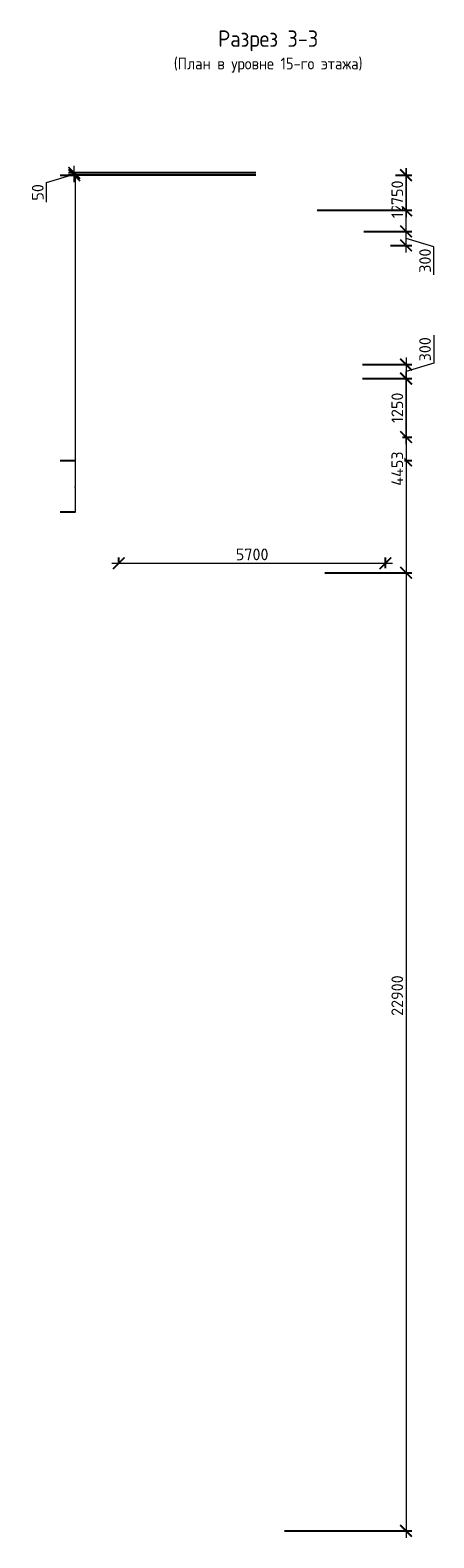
# Model space of a CAD drawing. Header units: millimetres. Extents: x 40580 to 1930067, y -240640 to 81020.
# Tile 128 of 256: x 394118 to 402745, y 48766 to 81020. Entities that reach past the tile are written whole.
import ezdxf

# ---------------------------------------------------------------- set-up
doc = ezdxf.new("R2010")
doc.units = ezdxf.units.MM
doc.layers.add('RAZMER', color=7, linetype='Continuous', lineweight=9)
doc.layers.add('ТЕКСТ', color=7, linetype='Continuous', lineweight=15)
doc.styles.add('ГОСТ', font='isocpeur.ttf')
doc.dimstyles.new('ГОСТ', dxfattribs={"dimscale": 0, "dimtxt": 2.5, "dimasz": 2.5, "dimexe": 1.25, "dimexo": 0.625, "dimtad": 1, "dimdec": 0, "dimtxsty": 'ГОСТ', "dimblk": 'ARCHTICK', "dimcen": 2.5, "dimdle": 1.5, "dimclrd": 256, "dimclre": 256, "dimclrt": 256, "dimadec": 0, "dimazin": 0, "dimtfac": 1, "dimtdec": 0, "dimtmove": 1, "dimatfit": 3, "dimfxl": 1, "dimtfill": 1, "dimlwd": -1, "dimarcsym": 0})

# ---------------------------------------------------------------- blocks, each defined once
blk = doc.blocks.new('_ArchTick')
at = {"color": 0, "linetype": 'ByBlock', "const_width": 0.15}
blk.add_lwpolyline([(-0.5, -0.5), (0.5, 0.5)], dxfattribs=at)
blk = doc.blocks.new('*D15418')
at = {"layer": 'Defpoints', "color": 0}
for p in [(394762, 71816), (395086, 71816), (394762, 70716)]:
    blk.add_point(p, dxfattribs=at)
at = {"layer": 'RAZMER', "lineweight": -2, "ltscale": 100}
for p, q in [((394762, 71816), (395087, 71816)), ((394762, 70716), (395087, 70716))]:
    blk.add_line(p, q, dxfattribs=at)
at = {"layer": 'RAZMER', "ltscale": 100}
for p, q in [((395086, 70714), (395086, 71817)), ((395082, 71241), (395086, 71266)), ((395082, 71235), (395082, 71241))]:
    blk.add_line(p, q, dxfattribs=at)
at = {"layer": 'RAZMER', "xscale": 2.5, "yscale": 2.5, "zscale": 2.5}
for p, rotation in [((395086, 71816), 90), ((395086, 70716), 270)]:
    blk.add_blockref('_ArchTick', p, dxfattribs=dict(at, rotation=rotation))
at = {"layer": 'RAZMER', "insert": (395080, 71238), "char_height": 2.5, "attachment_point": 5, "rotation": 90, "style": 'ГОСТ', "bg_fill": 3, "box_fill_scale": 1.1, "bg_fill_color": 256, "bg_fill_true_color": 13158600, "bg_fill_transparency": 0}
blk.add_mtext('1100', dxfattribs=at)
blk = doc.blocks.new('*D15419')
at = {"layer": 'Defpoints', "color": 0}
for p in [(395086, 74816), (395086, 74816), (394762, 71816)]:
    blk.add_point(p, dxfattribs=at)
at = {"layer": 'RAZMER', "ltscale": 100}
blk.add_line((395086, 71814), (395086, 74817), dxfattribs=at)
at = {"layer": 'RAZMER', "lineweight": -2, "ltscale": 100}
for p, q in [((395086, 74816), (395087, 74816)), ((394762, 71816), (395087, 71816))]:
    blk.add_line(p, q, dxfattribs=at)
at = {"layer": 'RAZMER', "xscale": 2.5, "yscale": 2.5, "zscale": 2.5}
for p, rotation in [((395086, 74816), 90), ((395086, 71816), 270)]:
    blk.add_blockref('_ArchTick', p, dxfattribs=dict(at, rotation=rotation))
at = {"layer": 'RAZMER', "insert": (395084, 73316), "char_height": 2.5, "attachment_point": 5, "rotation": 90, "style": 'ГОСТ', "bg_fill": 3, "box_fill_scale": 1.1, "bg_fill_color": 256, "bg_fill_true_color": 13158600, "bg_fill_transparency": 0}
blk.add_mtext('3000', dxfattribs=at)
blk = doc.blocks.new('*D15420')
at = {"layer": 'Defpoints', "color": 0}
for p in [(394762, 77916), (395086, 77916), (395086, 74816)]:
    blk.add_point(p, dxfattribs=at)
at = {"layer": 'RAZMER', "lineweight": -2, "ltscale": 100}
for p, q in [((394762, 77916), (395087, 77916)), ((395086, 74816), (395087, 74816))]:
    blk.add_line(p, q, dxfattribs=at)
at = {"layer": 'RAZMER', "ltscale": 100}
blk.add_line((395086, 74814), (395086, 77917), dxfattribs=at)
at = {"layer": 'RAZMER', "xscale": 2.5, "yscale": 2.5, "zscale": 2.5}
for p, rotation in [((395086, 77916), 90), ((395086, 74816), 270)]:
    blk.add_blockref('_ArchTick', p, dxfattribs=dict(at, rotation=rotation))
at = {"layer": 'RAZMER', "insert": (395084, 76366), "char_height": 2.5, "attachment_point": 5, "rotation": 90, "style": 'ГОСТ', "bg_fill": 3, "box_fill_scale": 1.1, "bg_fill_color": 256, "bg_fill_true_color": 13158600, "bg_fill_transparency": 0}
blk.add_mtext('3100', dxfattribs=at)
blk = doc.blocks.new('*D15421')
at = {"layer": 'Defpoints', "color": 0}
for p in [(396012, 69577), (401712, 69616), (401712, 69445)]:
    blk.add_point(p, dxfattribs=at)
at = {"layer": 'RAZMER', "lineweight": -2}
for p, q in [((396012, 69639), (396012, 69741)), ((401712, 69507), (401712, 69741))]:
    blk.add_line(p, q, dxfattribs=at)
at = {"layer": 'RAZMER'}
blk.add_line((395862, 69616), (401862, 69616), dxfattribs=at)
at = {"layer": 'RAZMER', "xscale": 250, "yscale": 250, "zscale": 250, "rotation": 180}
blk.add_blockref('_ArchTick', (396012, 69616), dxfattribs=at)
at = {"layer": 'RAZMER', "xscale": 250, "yscale": 250, "zscale": 250}
blk.add_blockref('_ArchTick', (401712, 69616), dxfattribs=at)
at = {"layer": 'RAZMER', "insert": (398862, 69804), "char_height": 250, "attachment_point": 5, "style": 'ГОСТ', "bg_fill": 3, "box_fill_scale": 1.1, "bg_fill_color": 256, "bg_fill_true_color": 13158600, "bg_fill_transparency": 0}
blk.add_mtext('5700', dxfattribs=at)
blk = doc.blocks.new('*D15422')
at = {"layer": 'Defpoints', "color": 0}
for p in [(395061, 77966), (399002, 77966), (399002, 77916)]:
    blk.add_point(p, dxfattribs=at)
at = {"layer": 'RAZMER'}
for p, q in [((395061, 77766), (395061, 78116)), ((394467, 77763), (395061, 77941)), ((394467, 77338), (394467, 77763))]:
    blk.add_line(p, q, dxfattribs=at)
at = {"layer": 'RAZMER', "lineweight": -2}
for p, q in [((398939, 77966), (394936, 77966)), ((398939, 77916), (394936, 77916))]:
    blk.add_line(p, q, dxfattribs=at)
at = {"layer": 'RAZMER', "xscale": 250, "yscale": 250, "zscale": 250}
for p, rotation in [((395061, 77966), 270), ((395061, 77916), 90)]:
    blk.add_blockref('_ArchTick', p, dxfattribs=dict(at, rotation=rotation))
at = {"layer": 'RAZMER', "insert": (394280, 77550), "char_height": 250, "attachment_point": 5, "rotation": 90, "style": 'ГОСТ', "bg_fill": 3, "box_fill_scale": 1.1, "bg_fill_color": 256, "bg_fill_true_color": 13158600, "bg_fill_transparency": 0}
blk.add_mtext('50', dxfattribs=at)
blk = doc.blocks.new('*D15423')
at = {"layer": 'Defpoints', "color": 0}
for p in [(401933, 71816), (399489, 48916), (402152, 48916)]:
    blk.add_point(p, dxfattribs=at)
at = {"layer": 'RAZMER'}
blk.add_line((402152, 71966), (402152, 48766), dxfattribs=at)
at = {"layer": 'RAZMER', "lineweight": -2}
for p, q in [((401995, 71816), (402277, 71816)), ((399552, 48916), (402277, 48916))]:
    blk.add_line(p, q, dxfattribs=at)
at = {"layer": 'RAZMER', "xscale": 250, "yscale": 250, "zscale": 250}
for p, rotation in [((402152, 71816), 90), ((402152, 48916), 270)]:
    blk.add_blockref('_ArchTick', p, dxfattribs=dict(at, rotation=rotation))
at = {"layer": 'RAZMER', "insert": (401964, 60366), "char_height": 250, "attachment_point": 5, "rotation": 90, "style": 'ГОСТ', "bg_fill": 3, "box_fill_scale": 1.1, "bg_fill_color": 256, "bg_fill_true_color": 13158600, "bg_fill_transparency": 0}
blk.add_mtext('22900', dxfattribs=at)
blk = doc.blocks.new('*D15424')
at = {"layer": 'Defpoints', "color": 0}
for p in [(401317, 73566), (402152, 73566), (402014, 72316)]:
    blk.add_point(p, dxfattribs=at)
at = {"layer": 'RAZMER', "lineweight": -2}
for p, q in [((401380, 73566), (402277, 73566)), ((402076, 72316), (402277, 72316))]:
    blk.add_line(p, q, dxfattribs=at)
at = {"layer": 'RAZMER'}
blk.add_line((402152, 72166), (402152, 73716), dxfattribs=at)
at = {"layer": 'RAZMER', "xscale": 250, "yscale": 250, "zscale": 250}
for p, rotation in [((402152, 73566), 90), ((402152, 72316), 270)]:
    blk.add_blockref('_ArchTick', p, dxfattribs=dict(at, rotation=rotation))
at = {"layer": 'RAZMER', "insert": (401964, 72941), "char_height": 250, "attachment_point": 5, "rotation": 90, "style": 'ГОСТ', "bg_fill": 3, "box_fill_scale": 1.1, "bg_fill_color": 256, "bg_fill_true_color": 13158600, "bg_fill_transparency": 0}
blk.add_mtext('1250', dxfattribs=at)
blk = doc.blocks.new('*D15425')
at = {"layer": 'Defpoints', "color": 0}
for p in [(401155, 73865), (401155, 73565), (402152, 73565)]:
    blk.add_point(p, dxfattribs=at)
at = {"layer": 'RAZMER'}
for p, q in [((402745, 74493), (402745, 73893)), ((402152, 74015), (402152, 73415)), ((402745, 73893), (402152, 73715))]:
    blk.add_line(p, q, dxfattribs=at)
at = {"layer": 'RAZMER', "lineweight": -2}
for p, q in [((401218, 73865), (402277, 73865)), ((401218, 73565), (402277, 73565))]:
    blk.add_line(p, q, dxfattribs=at)
at = {"layer": 'RAZMER', "xscale": 250, "yscale": 250, "zscale": 250}
for p, rotation in [((402152, 73865), 90), ((402152, 73565), 270)]:
    blk.add_blockref('_ArchTick', p, dxfattribs=dict(at, rotation=rotation))
at = {"layer": 'RAZMER', "insert": (402558, 74193), "char_height": 250, "attachment_point": 5, "rotation": 90, "style": 'ГОСТ', "bg_fill": 3, "box_fill_scale": 1.1, "bg_fill_color": 256, "bg_fill_true_color": 13158600, "bg_fill_transparency": 0}
blk.add_mtext('300', dxfattribs=at)
blk = doc.blocks.new('*D15426')
at = {"layer": 'Defpoints', "color": 0}
for p in [(401797, 73865), (400352, 69412), (402152, 69412)]:
    blk.add_point(p, dxfattribs=at)
at = {"layer": 'RAZMER', "lineweight": -2}
for p, q in [((401859, 73865), (402277, 73865)), ((400414, 69412), (402277, 69412))]:
    blk.add_line(p, q, dxfattribs=at)
at = {"layer": 'RAZMER'}
blk.add_line((402152, 74015), (402152, 69262), dxfattribs=at)
at = {"layer": 'RAZMER', "xscale": 250, "yscale": 250, "zscale": 250}
for p, rotation in [((402152, 73865), 90), ((402152, 69412), 270)]:
    blk.add_blockref('_ArchTick', p, dxfattribs=dict(at, rotation=rotation))
at = {"layer": 'RAZMER', "insert": (401964, 71639), "char_height": 250, "attachment_point": 5, "rotation": 90, "style": 'ГОСТ', "bg_fill": 3, "box_fill_scale": 1.1, "bg_fill_color": 256, "bg_fill_true_color": 13158600, "bg_fill_transparency": 0}
blk.add_mtext('4453', dxfattribs=at)
blk = doc.blocks.new('*D15427')
at = {"layer": 'Defpoints', "color": 0}
for p in [(401185, 76716), (402152, 76716), (401759, 76416)]:
    blk.add_point(p, dxfattribs=at)
at = {"layer": 'RAZMER'}
for p, q in [((402152, 76266), (402152, 76866)), ((402745, 76388), (402152, 76566)), ((402745, 75788), (402745, 76388))]:
    blk.add_line(p, q, dxfattribs=at)
at = {"layer": 'RAZMER', "lineweight": -2}
for p, q in [((401247, 76716), (402277, 76716)), ((401822, 76416), (402277, 76416))]:
    blk.add_line(p, q, dxfattribs=at)
at = {"layer": 'RAZMER', "xscale": 250, "yscale": 250, "zscale": 250}
for p, rotation in [((402152, 76716), 90), ((402152, 76416), 270)]:
    blk.add_blockref('_ArchTick', p, dxfattribs=dict(at, rotation=rotation))
at = {"layer": 'RAZMER', "insert": (402558, 76088), "char_height": 250, "attachment_point": 5, "rotation": 90, "style": 'ГОСТ', "bg_fill": 3, "box_fill_scale": 1.1, "bg_fill_color": 256, "bg_fill_true_color": 13158600, "bg_fill_transparency": 0}
blk.add_mtext('300', dxfattribs=at)
blk = doc.blocks.new('*D15428')
at = {"layer": 'Defpoints', "color": 0}
for p in [(401862, 77916), (402152, 77916), (401915, 76716)]:
    blk.add_point(p, dxfattribs=at)
at = {"layer": 'RAZMER'}
blk.add_line((402152, 76566), (402152, 78066), dxfattribs=at)
at = {"layer": 'RAZMER', "lineweight": -2}
for p, q in [((401924, 77916), (402277, 77916)), ((401977, 76716), (402277, 76716))]:
    blk.add_line(p, q, dxfattribs=at)
at = {"layer": 'RAZMER', "xscale": 250, "yscale": 250, "zscale": 250}
for p, rotation in [((402152, 77916), 90), ((402152, 76716), 270)]:
    blk.add_blockref('_ArchTick', p, dxfattribs=dict(at, rotation=rotation))
at = {"layer": 'RAZMER', "insert": (401964, 77316), "char_height": 250, "attachment_point": 5, "rotation": 90, "style": 'ГОСТ', "bg_fill": 3, "box_fill_scale": 1.1, "bg_fill_color": 256, "bg_fill_true_color": 13158600, "bg_fill_transparency": 0}
blk.add_mtext('1200', dxfattribs=at)
blk = doc.blocks.new('*D15429')
at = {"layer": 'Defpoints', "color": 0}
blk.add_point((400189, 77166), dxfattribs=at)
at = {"layer": 'RAZMER'}
blk.add_line((402152, 78066), (402152, 77016), dxfattribs=at)
at = {"layer": 'RAZMER', "lineweight": -2}
for p, q in [((401924, 77916), (402277, 77916)), ((400251, 77166), (402277, 77166))]:
    blk.add_line(p, q, dxfattribs=at)
at = {"layer": 'RAZMER', "xscale": 250, "yscale": 250, "zscale": 250}
for p, rotation in [((402152, 77916), 90), ((402152, 77166), 270)]:
    blk.add_blockref('_ArchTick', p, dxfattribs=dict(at, rotation=rotation))
at = {"layer": 'RAZMER', "insert": (401964, 77541), "char_height": 250, "attachment_point": 5, "rotation": 90, "style": 'ГОСТ', "bg_fill": 3, "box_fill_scale": 1.1, "bg_fill_color": 256, "bg_fill_true_color": 13158600, "bg_fill_transparency": 0}
blk.add_mtext('750', dxfattribs=at)
at = {"layer": 'Defpoints', "color": 0}
for p in [(401862, 77916), (402152, 77166)]:
    blk.add_point(p, dxfattribs=at)

msp = doc.modelspace()

# ---------------------------------------------------------------- texts
at = {"layer": 'ТЕКСТ', "color": 18, "ltscale": 6, "true_color": 0x000000, "insert": (399204.5, 81013.7), "char_height": 450, "width": 9466.585, "attachment_point": 2, "style": 'ГОСТ'}
msp.add_mtext('{\\H0.77778x;\\W0.9;Разрез 3-3\\P\\H0.71429x;(План в уровне 15-го этажа)}', dxfattribs=at)

# ---------------------------------------------------------------- dimensions: what is measured, and where the dimension line sits
at = {"layer": 'RAZMER', "color": 18, "true_color": 0x000000}
for base, p1, p2, picture, middle in [((402151.6, 76716), (401759.2, 76416.2), (401184.8, 76716), '*D15427', (402557.9, 76325.4)), ((402151.6, 73566.1), (402013.9, 72316), (401317.3, 73566.1), '*D15424', (401964.1, 72941))]:
    dim = msp.add_linear_dim(base=base, p1=p1, p2=p2, angle=90, dimstyle='ГОСТ', override={"dimscale": 100, "dimtix": 0, "dimtofl": 1, "dimtmove": 1, "dimatfit": 3}, dxfattribs=at)
    dim.commit()
    dim.dimension.update_dxf_attribs({"geometry": picture, "text_midpoint": middle})
at = {"layer": 'RAZMER', "color": 18, "ltscale": 100, "true_color": 0x000000}
dim = msp.add_linear_dim(base=(395085.6, 71816), p1=(394761.8, 70716), p2=(394761.8, 71816), angle=90, dimstyle='ГОСТ', override={"dimscale": 0, "dimtix": 0, "dimtofl": 1, "dimtmove": 1, "dimatfit": 1}, dxfattribs=at)
dim.commit()
dim.dimension.update_dxf_attribs({"geometry": '*D15418', "text_midpoint": (395081.8, 71240.8), "dimtype": 160})
at = {"layer": 'RAZMER', "color": 18, "true_color": 0x000000}
dim = msp.add_linear_dim(base=(401712.3, 69616.2), p1=(396012.3, 69576.6), p2=(401712.3, 69444.8), dimstyle='ГОСТ', override={"dimscale": 100, "dimtix": 0, "dimtofl": 1, "dimtmove": 1, "dimatfit": 3}, dxfattribs=at)
dim.commit()
dim.dimension.update_dxf_attribs({"geometry": '*D15421', "text_midpoint": (398862.3, 69803.7)})

# ---------------------------------------------------------------- next in the draw order: dimensions: what is measured, and where the dimension line sits
for base, p1, p2, picture, middle in [((402151.6, 77916), (401914.8, 76716), (401861.8, 77916), '*D15428', (401964.1, 77316)), ((402151.6, 73565.1), (401155.3, 73865.1), (401155.3, 73565.1), '*D15425', (402557.9, 73955.7)), ((402151.6, 48916), (401932.9, 71816), (399489.4, 48916), '*D15423', (401964.1, 60366))]:
    dim = msp.add_linear_dim(base=base, p1=p1, p2=p2, angle=90, dimstyle='ГОСТ', override={"dimscale": 100, "dimtix": 0, "dimtofl": 1, "dimtmove": 1, "dimatfit": 3}, dxfattribs=at)
    dim.commit()
    dim.dimension.update_dxf_attribs({"geometry": picture, "text_midpoint": middle})
at = {"layer": 'RAZMER', "color": 18, "ltscale": 100, "true_color": 0x000000}
dim = msp.add_linear_dim(base=(395085.6, 74816), p1=(394761.8, 71816), p2=(395085.6, 74816), angle=90, dimstyle='ГОСТ', override={"dimscale": 0, "dimtix": 0, "dimtofl": 1, "dimtmove": 1, "dimatfit": 1}, dxfattribs=at)
dim.commit()
dim.dimension.update_dxf_attribs({"geometry": '*D15419', "text_midpoint": (395085.6, 73316), "dimtype": 160})

# ---------------------------------------------------------------- next in the draw order: dimensions: what is measured, and where the dimension line sits
at = {"layer": 'RAZMER', "color": 18, "true_color": 0x000000}
for base, p1, p2, picture, middle in [((402151.6, 77166), (401861.8, 77916), (400188.8, 77166), '*D15429', (401964.1, 77541)), ((402151.6, 69412), (401796.5, 73865.1), (400351.8, 69412), '*D15426', (401964.1, 71638.6))]:
    dim = msp.add_linear_dim(base=base, p1=p1, p2=p2, angle=90, dimstyle='ГОСТ', override={"dimscale": 100, "dimtix": 0, "dimtofl": 1, "dimtmove": 1, "dimatfit": 3}, dxfattribs=at)
    dim.commit()
    dim.dimension.update_dxf_attribs({"geometry": picture, "text_midpoint": middle})
at = {"layer": 'RAZMER', "color": 18, "ltscale": 100, "true_color": 0x000000}
dim = msp.add_linear_dim(base=(395085.6, 77916), p1=(395085.6, 74816), p2=(394761.8, 77916), angle=90, dimstyle='ГОСТ', override={"dimscale": 0, "dimtix": 0, "dimtofl": 1, "dimtmove": 1, "dimatfit": 1}, dxfattribs=at)
dim.commit()
dim.dimension.update_dxf_attribs({"geometry": '*D15420', "text_midpoint": (395085.6, 76366), "dimtype": 160})

# ---------------------------------------------------------------- next in the draw order: dimensions: what is measured, and where the dimension line sits
at = {"layer": 'RAZMER', "color": 18, "true_color": 0x000000}
dim = msp.add_linear_dim(base=(395061.1, 77966), p1=(399001.5, 77916), p2=(399001.5, 77966), angle=90, dimstyle='ГОСТ', override={"dimscale": 100, "dimtix": 0, "dimtofl": 1, "dimtmove": 1, "dimatfit": 3}, dxfattribs=at)
dim.commit()
dim.dimension.update_dxf_attribs({"geometry": '*D15422', "text_midpoint": (394279.9, 77700.3)})

doc.saveas('drawing.dxf')
